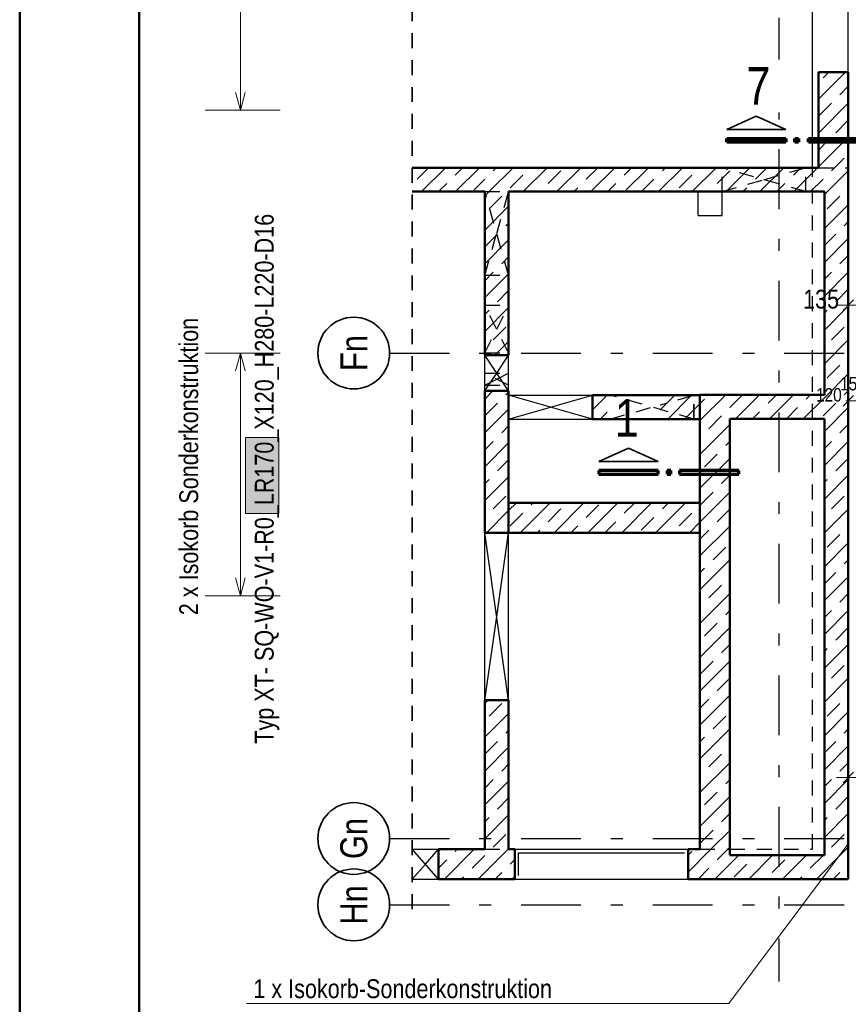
# Model space of a CAD drawing. Header units: millimetres. Extents: x -39 to 84, y 0 to 66.
# Tile 43 of 92: x 0 to 7, y 17 to 26. Entities that reach past the tile are written whole.
import ezdxf
from ezdxf.enums import TextEntityAlignment as Align

# ---------------------------------------------------------------- set-up
doc = ezdxf.new("R2010")
doc.units = ezdxf.units.MM
doc.linetypes.add('DASHDOTX2', pattern=[2, 1, -0.5, 0, -0.5])
doc.linetypes.add('HIDDEN', pattern=[0.375, 0.25, -0.125])
for name, color, linetype, lineweight in [('01_Neubau Raumschraffuren', 7, 'Continuous', 20), ('2D-NovaObj-A_Wanddurchbruch', 7, 'Continuous', 20), ('Achsen', 7, 'Continuous', 20), ('Geschnittene Kanten', 7, 'Continuous', 20), ('Schraffuren', 7, 'Continuous', 20)]:
    doc.layers.add(name, color=color, linetype=linetype, lineweight=lineweight)
doc.styles.add('Arial Narrow', font='ARIALN.TTF')
doc.dimstyles.new('Arch_Strakon_dimstyle', dxfattribs={"dimtxt": 15.75, "dimasz": 1, "dimexe": 1.25, "dimexo": 0.0625, "dimgap": 1, "dimtad": 0, "dimdec": 5, "dimzin": 12, "dimdsep": 46, "dimtxsty": 'Arial Narrow', "dimblk": 'Arrowhead_Tick', "dimsah": 1, "dimcen": 0, "dimse1": 1, "dimse2": 1, "dimclrd": 6, "dimclrt": 2, "dimazin": 0, "dimtfac": 1, "dimtdec": 4, "dimtmove": 0, "dimatfit": 3, "dimldrblk": 'NONE', "dimfxl": 1, "dimtvp": 1, "dimtolj": 1, "dimtzin": 0, "dimlwd": 13, "dimarcsym": 2})
pattern_1 = [(45, (0, 0), (-0.1414214, 0.1414214), [0.15, -0.1]), (45, (-0.07071, 0.07071), (-0.1414214, 0.1414214), [])]

# ---------------------------------------------------------------- blocks, each defined once
blk = doc.blocks.new('Arrowhead_Tick')
at = {"color": 0, "linetype": 'Continuous', "lineweight": -2}
for p, q in [((0, 20), (0, -10)), ((-1, 0), (0, 0)), ((10, 0), (0, 0))]:
    blk.add_line(p, q, dxfattribs=at)
at = {"color": 2, "linetype": 'Continuous', "lineweight": 35}
blk.add_line((4.42, 4.42), (-4.42, -4.42), dxfattribs=at)
blk = doc.blocks.new('*D192')
at = {"layer": '2D-NovaObj-A_Wanddurchbruch', "color": 6, "linetype": 'Continuous', "lineweight": 13}
blk.add_line((6.9392, 19.25), (12.9589, 19.25), dxfattribs=at)
at = {"layer": 'Defpoints', "color": 0}
for p in [(12.9689, 19.25), (6.9292, 18.4003), (12.9689, 18.2003)]:
    blk.add_point(p, dxfattribs=at)
at = {"layer": '2D-NovaObj-A_Wanddurchbruch', "color": 6, "lineweight": 13, "xscale": 0.01, "yscale": 0.01, "zscale": 0.01}
blk.add_blockref('Arrowhead_Tick', (12.9689, 19.25), dxfattribs=at)
at = {"layer": '2D-NovaObj-A_Wanddurchbruch', "color": 6, "lineweight": 13, "xscale": 0.01, "yscale": 0.01, "zscale": 0.01, "rotation": 180}
blk.add_blockref('Arrowhead_Tick', (6.9292, 19.25), dxfattribs=at)
at = {"layer": '2D-NovaObj-A_Wanddurchbruch', "color": 2, "lineweight": 35, "insert": (9.9491, 19.3804), "char_height": 0.1575, "attachment_point": 5, "style": 'Arial Narrow'}
blk.add_mtext('\\A1;6040', dxfattribs=at)
blk = doc.blocks.new('_None')
blk = doc.blocks.new('*D193')
at = {"layer": '2D-NovaObj-A_Wanddurchbruch', "color": 6, "linetype": 'Continuous', "lineweight": 13}
blk.add_line((6.9392, 23.2), (7.0539, 23.2), dxfattribs=at)
at = {"layer": 'Defpoints', "color": 0}
for p in [(7.0639, 23.2), (6.9292, 22.7103), (7.0639, 22.6903)]:
    blk.add_point(p, dxfattribs=at)
at = {"layer": '2D-NovaObj-A_Wanddurchbruch', "color": 6, "lineweight": 13, "xscale": 0.01, "yscale": 0.01, "zscale": 0.01}
blk.add_blockref('Arrowhead_Tick', (7.0639, 23.2), dxfattribs=at)
at = {"layer": '2D-NovaObj-A_Wanddurchbruch', "color": 6, "lineweight": 13, "xscale": 0.01, "yscale": 0.01, "zscale": 0.01, "rotation": 180}
blk.add_blockref('Arrowhead_Tick', (6.9292, 23.2), dxfattribs=at)
at = {"layer": '2D-NovaObj-A_Wanddurchbruch', "color": 2, "lineweight": 35, "insert": (6.7016, 23.25), "char_height": 0.1575, "attachment_point": 5, "style": 'Arial Narrow'}
blk.add_mtext('\\A1;135', dxfattribs=at)
blk = doc.blocks.new('*D218')
at = {"layer": '01_Neubau Raumschraffuren', "color": 6, "linetype": 'Continuous', "lineweight": 13}
for p, q in [((6.9192, 22.4), (6.9092, 22.4)), ((6.9292, 22.4), (7.0492, 22.4)), ((7.0592, 22.4), (7.0692, 22.4))]:
    blk.add_line(p, q, dxfattribs=at)
at = {"layer": 'Defpoints', "color": 0}
for p in [(6.9292, 22.7103), (7.0492, 22.7103), (7.0492, 22.4)]:
    blk.add_point(p, dxfattribs=at)
at = {"layer": '01_Neubau Raumschraffuren', "color": 6, "lineweight": 13, "xscale": 0.01, "yscale": 0.01, "zscale": 0.01}
blk.add_blockref('Arrowhead_Tick', (6.9292, 22.4), dxfattribs=at)
at = {"layer": '01_Neubau Raumschraffuren', "color": 6, "lineweight": 13, "xscale": 0.01, "yscale": 0.01, "zscale": 0.01, "rotation": 180}
blk.add_blockref('Arrowhead_Tick', (7.0492, 22.4), dxfattribs=at)
at = {"layer": '01_Neubau Raumschraffuren', "color": 3, "lineweight": 35, "insert": (6.7667, 22.45), "char_height": 0.1125, "attachment_point": 5, "style": 'Arial Narrow'}
blk.add_mtext('\\A1;120', dxfattribs=at)
blk = doc.blocks.new('*D219')
at = {"layer": '01_Neubau Raumschraffuren', "color": 6, "linetype": 'Continuous', "lineweight": 13}
for p, q in [((7.0392, 22.4), (7.0292, 22.4)), ((7.0492, 22.4), (7.0639, 22.4)), ((7.0739, 22.4), (7.0839, 22.4))]:
    blk.add_line(p, q, dxfattribs=at)
at = {"layer": 'Defpoints', "color": 0}
for p in [(7.0492, 22.7103), (7.0639, 22.6903), (7.0639, 22.4)]:
    blk.add_point(p, dxfattribs=at)
at = {"layer": '01_Neubau Raumschraffuren', "color": 6, "lineweight": 13, "xscale": 0.01, "yscale": 0.01, "zscale": 0.01}
blk.add_blockref('Arrowhead_Tick', (7.0492, 22.4), dxfattribs=at)
at = {"layer": '01_Neubau Raumschraffuren', "color": 6, "lineweight": 13, "xscale": 0.01, "yscale": 0.01, "zscale": 0.01, "rotation": 180}
blk.add_blockref('Arrowhead_Tick', (7.0639, 22.4), dxfattribs=at)
at = {"layer": '01_Neubau Raumschraffuren', "color": 3, "lineweight": 35, "insert": (6.9323, 22.5438), "char_height": 0.1125, "attachment_point": 5, "style": 'Arial Narrow'}
blk.add_mtext('\\A1;15', dxfattribs=at)

msp = doc.modelspace()

# ---------------------------------------------------------------- hatches: boundary and pattern name
at = {"lineweight": 13, "true_color": 0xe9e9e9}
msp.add_hatch(color=254, dxfattribs=at).paths.add_polyline_path([(2.1656514, 22.0947242), (2.1656514, 21.4594143), (1.8896514, 21.4594143), (1.8896514, 22.0947242)])
at = {"layer": 'Schraffuren', "lineweight": 13}
h = msp.add_hatch(dxfattribs=at)
h.set_pattern_fill('bB', color=6, scale=0.01, angle=45, style=0, pattern_type=2)
h.set_pattern_definition(pattern_1)
h.paths.add_polyline_path([(6.929221, 25.1503715), (6.929221, 24.3503715), (6.679221, 24.3503715), (6.679221, 25.1503715)])
h = msp.add_hatch(dxfattribs=at)
h.set_pattern_fill('bB', color=6, scale=0.01, angle=45, style=0, pattern_type=2)
h.set_pattern_definition(pattern_1)
h.paths.add_polyline_path([(6.9292209, 24.1503715), (3.2822484, 24.1503715), (3.2822484, 24.3503715), (6.929221, 24.3503715)])
h = msp.add_hatch(dxfattribs=at)
h.set_pattern_fill('bB', color=6, scale=0.01, angle=45, style=0, pattern_type=2)
h.set_pattern_definition(pattern_1)
h.paths.add_polyline_path([(4.0888662, 24.1503715), (4.0888662, 22.7835014), (3.8888662, 22.7835014), (3.8888662, 24.1503715)])
h = msp.add_hatch(dxfattribs=at)
h.set_pattern_fill('bB', color=6, scale=0.01, angle=45, style=0, pattern_type=2)
h.set_pattern_definition(pattern_1)
h.paths.add_polyline_path([(6.9292209, 24.1503715), (6.9292209, 18.6003477), (6.729221, 18.6003477), (6.729221, 24.1503715)])
h = msp.add_hatch(dxfattribs=at)
h.set_pattern_fill('bB', color=6, scale=0.01, angle=45, style=0, pattern_type=2)
h.set_pattern_definition(pattern_1)
h.paths.add_polyline_path([(4.0888662, 22.2479783), (4.0888662, 21.2979783), (3.8888662, 21.2979783), (3.8888662, 22.4835014), (4.0888662, 22.4835014), (4.0888662, 22.4479783), (4.0886833, 22.4479783), (4.0886833, 22.2479783)])
h = msp.add_hatch(dxfattribs=at)
h.set_pattern_fill('Mau', color=6, scale=0.01, angle=45, style=0, pattern_type=2)
h.set_pattern_definition([(45, (0, 0), (-0.07071068, 0.07071068), [])])
h.paths.add_polyline_path([(5.6885861, 22.4479783), (5.6885861, 22.2479783), (4.7886833, 22.2479783), (4.7886833, 22.4479783)])
h = msp.add_hatch(dxfattribs=at)
h.set_pattern_fill('bB', color=6, scale=0.01, angle=45, style=0, pattern_type=2)
h.set_pattern_definition(pattern_1)
h.paths.add_polyline_path([(5.9388662, 22.4503715), (5.9388662, 18.6503477), (5.6888662, 18.6503477), (5.6888662, 22.4503715)])
h = msp.add_hatch(dxfattribs=at)
h.set_pattern_fill('bB', color=6, scale=0.01, angle=45, style=0, pattern_type=2)
h.set_pattern_definition(pattern_1)
h.paths.add_polyline_path([(6.729221, 22.2503715), (5.9388662, 22.2503715), (5.9388662, 22.4503715), (6.729221, 22.4503715)])
h = msp.add_hatch(dxfattribs=at)
h.set_pattern_fill('bB', color=6, scale=0.01, angle=45, style=0, pattern_type=2)
h.set_pattern_definition(pattern_1)
h.paths.add_polyline_path([(5.6885861, 21.5479783), (5.6885861, 21.2979783), (4.0886833, 21.2979783), (4.0886833, 21.5479783)])
h = msp.add_hatch(dxfattribs=at)
h.set_pattern_fill('bB', color=6, scale=0.01, angle=45, style=0, pattern_type=2)
h.set_pattern_definition(pattern_1)
h.paths.add_polyline_path([(4.0888662, 19.8979783), (4.0888662, 18.6503477), (3.8888662, 18.6503477), (3.8888662, 19.8979783)])
h = msp.add_hatch(dxfattribs=at)
h.set_pattern_fill('bB', color=6, scale=0.01, angle=45, style=0, pattern_type=2)
h.set_pattern_definition(pattern_1)
h.paths.add_polyline_path([(4.1401229, 18.6503477), (4.1401229, 18.4003477), (3.5023319, 18.4003477), (3.5023319, 18.6503477)])
h = msp.add_hatch(dxfattribs=at)
h.set_pattern_fill('bB', color=6, scale=0.01, angle=45, style=0, pattern_type=2)
h.set_pattern_definition(pattern_1)
h.paths.add_polyline_path([(5.9388662, 18.6503477), (5.9388662, 18.4003477), (5.5901229, 18.4003477), (5.5901229, 18.6503477)])
h = msp.add_hatch(dxfattribs=at)
h.set_pattern_fill('bB', color=6, scale=0.01, angle=45, style=0, pattern_type=2)
h.set_pattern_definition(pattern_1)
h.paths.add_polyline_path([(6.929221, 18.4003477), (5.9388662, 18.4003477), (5.9388662, 18.6003477), (6.9292209, 18.6003477)])

# ---------------------------------------------------------------- linework, layer by layer
at = {"color": 4, "linetype": 'Continuous', "lineweight": 50}
for p, q in [((0, 42.05), (0, 0)), ((1, 41.8), (1, 0.25)), ((6.679221, 24.3503715), (6.679221, 25.1503715)), ((6.679221, 25.1503715), (6.929221, 25.1503715)), ((6.9292209, 24.3503715), (6.9292209, 25.1503715)), ((3.2822484, 24.3503715), (6.679221, 24.3503715)), ((6.9292209, 24.1503715), (6.9292209, 24.3503715)), ((3.2822484, 24.1503715), (3.8888662, 24.1503715)), ((3.8888662, 22.7835014), (3.8888662, 24.1503715)), ((4.0888662, 22.7835014), (4.0888662, 24.1503715)), ((4.0888662, 24.1503715), (6.729221, 24.1503715)), ((6.729221, 22.4503715), (6.729221, 24.1503715)), ((6.9292209, 18.6003477), (6.9292209, 24.1503715)), ((3.8888662, 22.7835014), (4.0888662, 22.7835014)), ((3.8888662, 21.2979783), (3.8888662, 22.4835014)), ((3.8888662, 22.4835014), (4.0888662, 22.4835014)), ((4.0888662, 22.4479783), (4.0888662, 22.4835014)), ((4.0886833, 22.2479783), (4.0886833, 22.4479783)), ((4.0886833, 22.4479783), (4.0888662, 22.4479783)), ((5.6888662, 18.6503477), (5.6888662, 22.4503715)), ((5.6888662, 22.4503715), (5.9388662, 22.4503715)), ((5.9388662, 22.4503715), (6.729221, 22.4503715)), ((4.0886833, 22.2479783), (4.0888662, 22.2479783)), ((4.0888662, 21.2979783), (4.0888662, 22.2479783)), ((5.9388662, 18.6503477), (5.9388662, 22.2503715)), ((5.9388662, 22.2503715), (6.729221, 22.2503715)), ((6.729221, 18.6003477), (6.729221, 22.2503715)), ((4.0886833, 21.2979783), (4.0886833, 21.5479783)), ((4.0886833, 21.5479783), (5.6885861, 21.5479783)), ((5.6885861, 21.2979783), (5.6885861, 21.5479783)), ((3.8888662, 21.2979783), (4.0888662, 21.2979783)), ((4.0888662, 21.2979783), (5.6885861, 21.2979783)), ((3.8888662, 18.6503477), (3.8888662, 19.8979783)), ((3.8888662, 19.8979783), (4.0888662, 19.8979783)), ((4.0888662, 18.6503477), (4.0888662, 19.8979783)), ((3.5023319, 18.4003477), (3.5023319, 18.6503477)), ((3.5023319, 18.6503477), (3.8888662, 18.6503477)), ((4.0888662, 18.6503477), (4.1401229, 18.6503477)), ((4.1401229, 18.4003477), (4.1401229, 18.6503477)), ((5.5901229, 18.4003477), (5.5901229, 18.6503477)), ((5.5901229, 18.6503477), (5.6888662, 18.6503477)), ((5.9388662, 18.6003477), (5.9388662, 18.6503477)), ((5.9388662, 18.6003477), (6.729221, 18.6003477)), ((6.9292209, 18.4003477), (6.9292209, 18.6003477)), ((3.5023319, 18.4003477), (4.1401229, 18.4003477)), ((5.5901229, 18.4003477), (5.9388662, 18.4003477)), ((5.9388662, 18.4003477), (6.929221, 18.4003477))]:
    msp.add_line(p, q, dxfattribs=at)
at = {"color": 2, "linetype": 'HIDDEN', "lineweight": 35, "ltscale": 0.5}
msp.add_line((3.2822484, 18.1503477), (3.2822484, 35.8103477), dxfattribs=at)
at = {"color": 3, "linetype": 'Continuous', "lineweight": 25}
for p, q in [((6.9292209, 25.1503715), (6.9292209, 35.5603477)), ((6.6292209, 25.1503715), (6.6292209, 35.2603477)), ((6.6292209, 24.3503715), (6.6292209, 25.1503715)), ((5.6732384, 23.9503715), (5.6732384, 24.1503715)), ((5.8732384, 23.9503715), (5.8732384, 24.1503715)), ((5.6732384, 23.9503715), (5.8732384, 23.9503715)), ((3.8888662, 22.4835014), (3.8888662, 22.7835014)), ((4.0888662, 22.4835014), (4.0888662, 22.7835014)), ((4.0888662, 22.2479783), (4.0888662, 22.4479783)), ((4.0888662, 22.4479783), (4.7886833, 22.4479783)), ((4.0888662, 22.2479783), (4.7886833, 22.2479783)), ((3.8888662, 19.8979783), (3.8888662, 21.2979783)), ((4.0888662, 19.8979783), (4.0888662, 21.2979783)), ((3.2822484, 18.6503477), (3.5023319, 18.6503477)), ((4.1401229, 18.6503477), (5.5901229, 18.6503477)), ((3.2822484, 18.4003477), (3.5023319, 18.4003477)), ((4.1401229, 18.4003477), (5.5901229, 18.4003477))]:
    msp.add_line(p, q, dxfattribs=at)
at = {"color": 6, "linetype": 'Continuous', "lineweight": 13}
for p, q in [((1.8458204, 30.7121349), (1.8458204, 24.8303475)), ((1.8458204, 24.8303475), (1.805628, 24.9803475)), ((1.8860127, 24.9803475), (1.8458204, 24.8303475)), ((1.805628, 22.6503775), (1.8458204, 22.8003775)), ((1.8458204, 22.6566174), (1.8458204, 22.8003775)), ((1.8458204, 22.8003775), (1.8860127, 22.6503775)), ((1.8458204, 22.6566174), (1.8458204, 20.7703475)), ((1.8896514, 21.4594143), (1.8896514, 22.0947242)), ((1.8896514, 22.0947242), (2.1656514, 22.0947242)), ((2.1656514, 22.0947242), (2.1656514, 21.4594143)), ((2.1656514, 21.4594143), (1.8896514, 21.4594143)), ((1.8458204, 20.7703475), (1.805628, 20.9203475)), ((1.8860127, 20.9203475), (1.8458204, 20.7703475))]:
    msp.add_line(p, q, dxfattribs=at)
at = {"color": 5, "linetype": 'Continuous', "lineweight": 18}
for p, q in [((1.551043, 24.8303475), (2.1774449, 24.8303475)), ((1.551043, 22.8003775), (2.1774449, 22.8003775)), ((1.551043, 20.7703475), (2.1774449, 20.7703475)), ((5.9289818, 17.3599383), (6.9353503, 18.7060144)), ((5.9289818, 17.3599383), (1.8957658, 17.3599383))]:
    msp.add_line(p, q, dxfattribs=at)
at = {"layer": '01_Neubau Raumschraffuren', "color": 3, "linetype": 'HIDDEN', "lineweight": 25, "ltscale": 0.5}
for p, q in [((5.8732384, 24.1503715), (5.8732384, 24.3503715)), ((6.5732384, 24.1503715), (6.5732384, 24.3503715)), ((6.6292209, 18.6503477), (6.6292209, 24.3503715)), ((6.679221, 24.3503715), (6.9292209, 24.3503715)), ((6.9292209, 24.3503715), (6.929221, 24.3503715)), ((3.8888662, 24.1503715), (3.8888662, 24.1512038)), ((3.8888662, 24.1512038), (4.0888662, 24.1512038)), ((4.0888662, 24.1503715), (4.0888662, 24.1512038)), ((3.8888662, 23.4512038), (4.0888662, 23.4512038)), ((3.8888662, 23.2009519), (4.0888662, 23.2009519)), ((3.8888662, 22.8009519), (4.0888662, 22.8009519)), ((3.8888662, 22.6325015), (4.0888662, 22.6325015)), ((3.8888662, 22.5325015), (4.0888662, 22.5325015)), ((3.8888662, 18.6503477), (4.0888662, 18.6503477)), ((5.6888662, 18.6503477), (5.9388662, 18.6503477)), ((5.9388662, 18.6503477), (6.629221, 18.6503477))]:
    msp.add_line(p, q, dxfattribs=at)
at = {"layer": '01_Neubau Raumschraffuren', "color": 2, "linetype": 'HIDDEN', "lineweight": 35, "ltscale": 0.5}
for p, q in [((4.9385861, 22.2479783), (4.9385861, 22.4479783)), ((5.6385861, 22.2479783), (5.6385861, 22.4479783))]:
    msp.add_line(p, q, dxfattribs=at)
at = {"layer": 'Achsen', "color": 3, "linetype": 'DASHDOTX2', "lineweight": 25, "ltscale": 0.5}
for p, q in [((6.3488704, 37.7044498), (6.3488704, 17.5455429)), ((3.0934407, 22.8003775), (13.8366349, 22.8003775)), ((3.0934407, 18.7403775), (13.0811378, 18.7403775)), ((3.0934407, 18.1853775), (13.8366349, 18.1853775))]:
    msp.add_line(p, q, dxfattribs=at)
at = {"layer": 'Achsen', "color": 2, "linetype": 'Continuous', "lineweight": 35}
for p, q in [((6.1598071, 24.7826721), (5.9123153, 24.6701729)), ((6.4073104, 24.6701729), (6.1598071, 24.7826721)), ((5.9123153, 24.6701729), (6.4073104, 24.6701729)), ((5.0914019, 22.0057723), (4.8439101, 21.8932731)), ((5.3389052, 21.8932731), (5.0914019, 22.0057723)), ((4.8439101, 21.8932731), (5.3389052, 21.8932731))]:
    msp.add_line(p, q, dxfattribs=at)
at = {"layer": 'Achsen', "color": 1, "linetype": 'Continuous', "lineweight": 70}
for p, q in [((5.9123153, 24.5951721), (6.4073104, 24.5951721)), ((5.9123153, 24.5651676), (5.9123153, 24.5951721)), ((6.4073104, 24.5651676), (5.9123153, 24.5651676)), ((6.4073104, 24.5951721), (6.4073104, 24.5651676)), ((6.4823093, 24.5951721), (6.5123157, 24.5951721)), ((6.4823093, 24.5651676), (6.4823093, 24.5951721)), ((6.5123157, 24.5651676), (6.4823093, 24.5651676)), ((6.5123157, 24.5951721), (6.5123157, 24.5651676)), ((6.5972908, 24.5651676), (6.5972908, 24.5951721)), ((6.5972908, 24.5951721), (7.0922859, 24.5951721)), ((7.0922859, 24.5651676), (6.5972908, 24.5651676)), ((5.3389052, 21.8182723), (4.8439101, 21.8182723)), ((4.8439101, 21.8182723), (4.8439101, 21.7882678)), ((4.8439101, 21.7882678), (5.3389052, 21.7882678)), ((5.3389052, 21.7882678), (5.3389052, 21.8182723)), ((5.4439105, 21.8182723), (5.4139041, 21.8182723)), ((5.4139041, 21.8182723), (5.4139041, 21.7882678)), ((5.4139041, 21.7882678), (5.4439105, 21.7882678)), ((5.4439105, 21.7882678), (5.4439105, 21.8182723)), ((6.0139063, 21.8182723), (5.5189112, 21.8182723)), ((5.5189112, 21.8182723), (5.5189112, 21.7882678)), ((5.5189112, 21.7882678), (6.0139063, 21.7882678)), ((6.0139063, 21.7882678), (6.0139063, 21.8182723))]:
    msp.add_line(p, q, dxfattribs=at)
at = {"layer": 'Achsen', "color": 3, "linetype": 'HIDDEN', "lineweight": 25, "ltscale": 0.5}
for p, q in [((6.5732384, 24.1503715), (5.8732384, 24.3503715)), ((6.2232384, 24.2503715), (6.5732384, 24.3503715)), ((5.8732384, 24.1503715), (6.2232384, 24.2503715)), ((4.0888662, 23.4512038), (3.8888662, 24.1512038)), ((3.9888662, 23.8012038), (4.0888662, 24.1512038)), ((3.8888662, 23.4512038), (3.9888662, 23.8012038)), ((4.0888662, 22.8009519), (3.8888662, 23.2009519)), ((3.9888662, 23.0009519), (4.0888662, 23.2009519)), ((3.8888662, 22.8009519), (3.9888662, 23.0009519)), ((4.0888662, 22.5325015), (3.8888662, 22.6325015)), ((3.8888662, 22.5325015), (3.9888662, 22.5825015)), ((3.9888662, 22.5825015), (4.0888662, 22.6325015)), ((5.2885861, 22.3479783), (5.6385861, 22.4479783))]:
    msp.add_line(p, q, dxfattribs=at)
at = {"layer": 'Achsen', "color": 3, "linetype": 'Continuous', "lineweight": 25}
for p, q in [((4.0888662, 22.4835014), (3.8888662, 22.7835014)), ((3.9888662, 22.6335014), (4.0888662, 22.7835014)), ((3.8888662, 22.4835014), (3.9888662, 22.6335014)), ((4.7886833, 22.2479783), (4.0886833, 22.4479783)), ((4.4386833, 22.3479783), (4.7886833, 22.4479783)), ((4.0886833, 22.2479783), (4.4386833, 22.3479783)), ((4.0888662, 19.8979783), (3.8888662, 21.2979783)), ((3.9888662, 20.5979783), (4.0888662, 21.2979783)), ((3.8888662, 19.8979783), (3.9888662, 20.5979783)), ((3.5023319, 18.4003477), (3.2822484, 18.6503477)), ((3.3922901, 18.5253477), (3.5023319, 18.6503477)), ((4.1701229, 18.4303477), (4.1701229, 18.6203477)), ((4.1701229, 18.6203477), (5.5601229, 18.6203477)), ((3.2822484, 18.4003477), (3.3922901, 18.5253477))]:
    msp.add_line(p, q, dxfattribs=at)
at = {"layer": 'Achsen', "color": 2, "linetype": 'Continuous', "lineweight": 35}
for centre in [(2.7934407, 22.8003775), (2.7934407, 18.7403775), (2.7934407, 18.1853775)]:
    msp.add_circle(centre, 0.3, dxfattribs=at)
at = {"layer": 'Geschnittene Kanten', "color": 4, "linetype": 'Continuous', "lineweight": 50}
for p, q in [((4.7886833, 22.2479783), (4.7886833, 22.4479783)), ((5.6885861, 22.2479783), (5.6885861, 22.4479783))]:
    msp.add_line(p, q, dxfattribs=at)

# ---------------------------------------------------------------- texts
at = {"color": 2, "lineweight": 35, "style": 'Arial Narrow'}
for s, p in [('Typ XT- SQ-WO-V1-R0_LR170_X120_H280-L220-D16', (2.123792, 19.5329744)), ('2 x Isokorb Sonderkonstruktion', (1.4924608, 20.6079153))]:
    msp.add_text(s, height=0.1575, rotation=90, dxfattribs=at).set_placement(p)
msp.add_text('1 x Isokorb-Sonderkonstruktion', height=0.1575, dxfattribs=at).set_placement((1.9540109, 17.4056036))
at = {"layer": 'Achsen', "color": 4, "lineweight": 50, "style": 'Arial Narrow'}
for s, p in [('Fn', (2.7934407, 22.8002958)), ('Gn', (2.7934407, 18.7402958)), ('Hn', (2.7934407, 18.1852958))]:
    msp.add_text(s, height=0.225, rotation=90, dxfattribs=at).set_placement(p, align=Align.MIDDLE_CENTER)
at = {"layer": 'Achsen', "color": 1, "lineweight": 70, "insert": (6.0767858, 24.8770619), "char_height": 0.315, "attachment_point": 7, "line_spacing_factor": 0.9, "style": 'Arial Narrow', "bg_fill": 3, "box_fill_scale": 1.2, "bg_fill_color": 256, "bg_fill_true_color": 13158600, "bg_fill_transparency": 0}
msp.add_mtext('7', dxfattribs=at)

# ---------------------------------------------------------------- dimensions: what is measured, and where the dimension line sits
at = {"layer": '01_Neubau Raumschraffuren', "lineweight": 35}
for base, p1, p2, text, override, picture, middle in [((7.049221, 22.4), (6.929221, 22.7103475), (7.049221, 22.7103475), '120', {"dimscale": 0.01, "dimtxt": 11.25, "dimasz": 1, "dimgap": 5, "dimtad": 1, "dimjust": 0, "dimtih": 0, "dimtoh": 0, "dimdec": 6, "dimdsep": 46, "dimtxsty": 'Arial Narrow', "dimclrd": 6, "dimclrt": 3, "dimtix": 0, "dimtofl": 255, "dimtmove": 2, "dimatfit": 2, "dimfxl": 0, "dimfxlon": 0, "dimtvp": 44.444444, "dimlwd": 13}, '*D218', (6.7666585, 22.45)), ((7.063921, 22.4), (7.049221, 22.7103475), (7.063921, 22.6903475), '15', {"dimscale": 0.01, "dimtxt": 11.25, "dimasz": 1, "dimgap": 5, "dimtad": 0, "dimjust": 0, "dimtih": 0, "dimtoh": 0, "dimdec": 6, "dimdsep": 46, "dimtxsty": 'Arial Narrow', "dimclrd": 6, "dimclrt": 3, "dimtix": 0, "dimtofl": 255, "dimtmove": 2, "dimatfit": 2, "dimfxl": 0, "dimfxlon": 0, "dimtvp": 44.444444, "dimlwd": 13}, '*D219', (6.9322728, 22.5437658))]:
    dim = msp.add_linear_dim(base=base, p1=p1, p2=p2, text=text, dimstyle='Arch_Strakon_dimstyle', override=override, dxfattribs=at)
    dim.commit()
    dim.dimension.update_dxf_attribs({"geometry": picture, "text_midpoint": middle, "dimtype": 160})
at = {"layer": '2D-NovaObj-A_Wanddurchbruch', "lineweight": 35}
for base, p1, p2, text, override, picture, middle in [((7.063921, 23.2), (6.929221, 22.7103475), (7.063921, 22.6903475), '135', {"dimscale": 0.01, "dimtxt": 15.75, "dimasz": 1, "dimgap": 5, "dimtad": 1, "dimjust": 0, "dimtih": 0, "dimtoh": 0, "dimdec": 6, "dimdsep": 46, "dimtxsty": 'Arial Narrow', "dimclrd": 6, "dimclrt": 2, "dimtix": 0, "dimtofl": 255, "dimtmove": 2, "dimatfit": 2, "dimfxl": 0, "dimfxlon": 0, "dimtvp": 31.746032, "dimlwd": 13}, '*D193', (6.7016335, 23.25)), ((12.968921, 19.25), (6.929221, 18.4003477), (12.968921, 18.2003475), '6040', {"dimscale": 0.01, "dimtxt": 15.75, "dimasz": 1, "dimgap": 5, "dimtad": 1, "dimjust": 0, "dimtih": 0, "dimtoh": 0, "dimdec": 6, "dimdsep": 46, "dimtxsty": 'Arial Narrow', "dimclrd": 6, "dimclrt": 2, "dimtix": 1, "dimtofl": 255, "dimtmove": 0, "dimatfit": 2, "dimfxl": 0, "dimfxlon": 0, "dimtvp": 31.746032, "dimlwd": 13}, '*D192', (9.949071, 19.25))]:
    dim = msp.add_linear_dim(base=base, p1=p1, p2=p2, text=text, dimstyle='Arch_Strakon_dimstyle', override=override, dxfattribs=at)
    dim.commit()
    dim.dimension.update_dxf_attribs({"geometry": picture, "text_midpoint": middle, "dimtype": 160})

# ---------------------------------------------------------------- next in the draw order: texts
at = {"layer": 'Achsen', "color": 1, "lineweight": 70, "insert": (4.9759733, 22.1001621), "char_height": 0.315, "attachment_point": 7, "line_spacing_factor": 0.9, "style": 'Arial Narrow', "bg_fill": 3, "box_fill_scale": 1.2, "bg_fill_color": 256, "bg_fill_true_color": 13158600, "bg_fill_transparency": 0}
msp.add_mtext('1', dxfattribs=at)

# ---------------------------------------------------------------- next in the draw order: linework, layer by layer
at = {"layer": 'Achsen', "color": 3, "linetype": 'HIDDEN', "lineweight": 25, "ltscale": 0.5}
for p, q in [((5.6385861, 22.2479783), (4.9385861, 22.4479783)), ((4.9385861, 22.2479783), (5.2885861, 22.3479783))]:
    msp.add_line(p, q, dxfattribs=at)
at = {"layer": 'Geschnittene Kanten', "color": 4, "linetype": 'Continuous', "lineweight": 50}
for p, q in [((4.7886833, 22.4479783), (5.6885861, 22.4479783)), ((4.7886833, 22.2479783), (5.6885861, 22.2479783))]:
    msp.add_line(p, q, dxfattribs=at)

doc.saveas('drawing.dxf')
